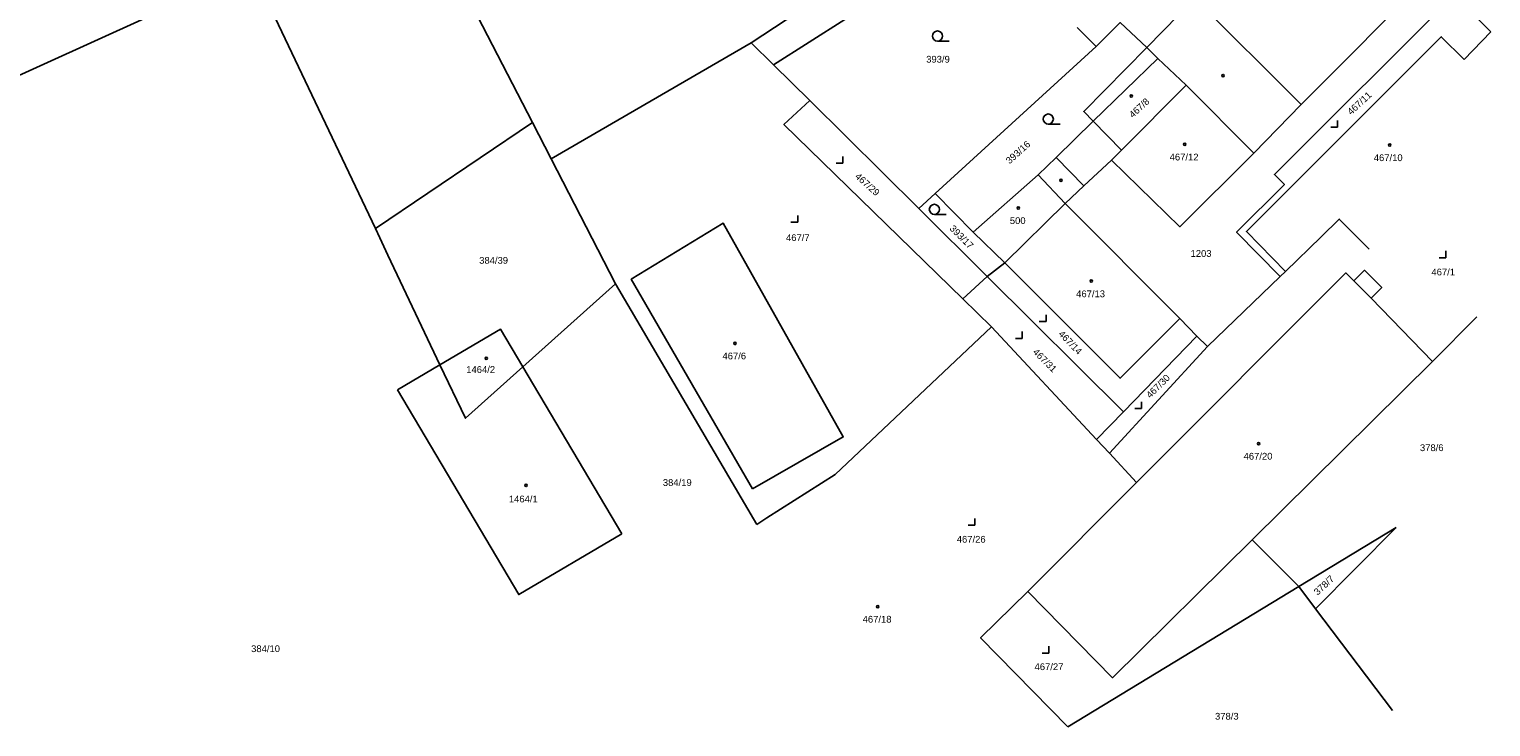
# Model space of a CAD drawing. Header units: metres. Extents: x -747283 to -746243, y -1022515 to -1021544.
# Tile 25 of 43: x -746459 to -746243, y -1022515 to -1022411. Entities that reach past the tile are written whole.
import ezdxf
from ezdxf.enums import TextEntityAlignment as Align

# ---------------------------------------------------------------- set-up
doc = ezdxf.new("R2010")
doc.units = ezdxf.units.M
doc.header["$MEASUREMENT"] = 0
for name, color, linetype in [('18', 251, 'CONTINUOUS'), ('21800', 251, 'CONTINUOUS'), ('21900', 251, 'CONTINUOUS'), ('304', 251, 'CONTINUOUS'), ('319', 251, 'CONTINUOUS'), ('402', 251, 'CONTINUOUS'), ('404', 251, 'CONTINUOUS')]:
    doc.layers.add(name, color=color, linetype=linetype)
doc.styles.add('Arial', font='arial.ttf', dxfattribs={"height": 1})

# ---------------------------------------------------------------- blocks, each defined once
blk = doc.blocks.new('4_02$0')
at = {"layer": '404', "linetype": 'Continuous'}
blk.add_circle((-0.01, 0), 0.175, dxfattribs=at)
blk = doc.blocks.new('3_19$7')
at = {"layer": '319', "linetype": 'Continuous'}
for p, q in [((-1, 0), (0, 0)), ((0, 0), (0, 1))]:
    blk.add_line(p, q, dxfattribs=at)
blk = doc.blocks.new('3_04$4')
at = {"layer": '304', "linetype": 'Continuous'}
blk.add_line((0.01, 0), (1.76, 0), dxfattribs=at)
blk.add_circle((0.01, 0.75), 0.75, dxfattribs=at)

msp = doc.modelspace()

# ---------------------------------------------------------------- linework, layer by layer
at = {"layer": '21800'}
for p, q in [((-746271.04, -1022422.34), (-746286.82, -1022406.6)), ((-746301.85, -1022424.84), (-746292.27, -1022415.52)), ((-746301.85, -1022424.84), (-746297.67, -1022429.11)), ((-746303.24, -1022434.42), (-746307.37, -1022430.21)), ((-746263.26, -1022448.51), (-746260.7, -1022451.05))]:
    msp.add_line(p, q, dxfattribs=at)
at = {"layer": '21900'}
for p, q in [((-746318.86, -1022397.08), (-746349.19, -1022416.49)), ((-746408.18, -1022440.75), (-746426.43, -1022402.34)), ((-746396.38, -1022402.79), (-746384.92, -1022425.05)), ((-746334.85, -1022401.57), (-746352.51, -1022413.21)), ((-746429.1, -1022403.55), (-746489.15, -1022430.82)), ((-746248.47, -1022406.13), (-746242.98, -1022411.6)), ((-746301.44, -1022413.74), (-746304.26, -1022410.94)), ((-746242.98, -1022411.6), (-746246.91, -1022415.69)), ((-746352.51, -1022413.21), (-746382.16, -1022430.41)), ((-746349.19, -1022416.49), (-746352.51, -1022413.21)), ((-746325.25, -1022435.54), (-746301.44, -1022413.74)), ((-746343.84, -1022421.77), (-746349.19, -1022416.49)), ((-746288.09, -1022419.5), (-746278.06, -1022429.56)), ((-746327.7, -1022437.79), (-746343.84, -1022421.77)), ((-746408.18, -1022440.75), (-746384.92, -1022425.05)), ((-746384.92, -1022425.05), (-746382.16, -1022430.41)), ((-746382.16, -1022430.41), (-746372.61, -1022448.94)), ((-746310.03, -1022432.8), (-746319.63, -1022441.28)), ((-746310.03, -1022432.8), (-746306.03, -1022437.03)), ((-746327.7, -1022437.79), (-746325.25, -1022435.54)), ((-746325.25, -1022435.54), (-746319.63, -1022441.28)), ((-746317.58, -1022447.84), (-746327.7, -1022437.79)), ((-746306.03, -1022437.03), (-746314.94, -1022445.83)), ((-746289.05, -1022454.1), (-746306.03, -1022437.03)), ((-746407.53, -1022442.12), (-746408.18, -1022440.75)), ((-746406.32, -1022444.71), (-746407.53, -1022442.12)), ((-746319.63, -1022441.28), (-746314.94, -1022445.83)), ((-746398.61, -1022460.94), (-746406.32, -1022444.71)), ((-746314.94, -1022445.83), (-746317.58, -1022447.84)), ((-746321.18, -1022451.18), (-746317.58, -1022447.84)), ((-746317.58, -1022447.84), (-746297.35, -1022467.93)), ((-746274.17, -1022447.87), (-746284.93, -1022458.24)), ((-746273.4, -1022447.12), (-746274.17, -1022447.87)), ((-746372.61, -1022448.94), (-746386.33, -1022461.24)), ((-746372.61, -1022448.94), (-746351.66, -1022484.63)), ((-746316.93, -1022455.33), (-746321.18, -1022451.18)), ((-746286.49, -1022456.68), (-746289.05, -1022454.1)), ((-746251.6, -1022460.43), (-746245.05, -1022453.82)), ((-746340.09, -1022477.18), (-746316.93, -1022455.33)), ((-746301.37, -1022472.01), (-746316.93, -1022455.33)), ((-746297.35, -1022467.93), (-746286.49, -1022456.68)), ((-746284.93, -1022458.24), (-746286.49, -1022456.68)), ((-746284.93, -1022458.24), (-746299.45, -1022474.06)), ((-746404.88, -1022464.64), (-746398.61, -1022460.94)), ((-746386.33, -1022461.24), (-746371.67, -1022485.98)), ((-746278.33, -1022486.87), (-746251.6, -1022460.43)), ((-746297.35, -1022467.93), (-746301.37, -1022472.01)), ((-746299.45, -1022474.06), (-746301.37, -1022472.01)), ((-746299.45, -1022474.06), (-746295.43, -1022478.37)), ((-746350.22, -1022483.62), (-746340.09, -1022477.18)), ((-746295.43, -1022478.37), (-746311.55, -1022494.52)), ((-746351.66, -1022484.63), (-746350.22, -1022483.62)), ((-746271.4, -1022493.8), (-746256.99, -1022485.04)), ((-746256.99, -1022485.04), (-746268.92, -1022497.09)), ((-746271.4, -1022493.8), (-746278.33, -1022486.87)), ((-746305.61, -1022514.59), (-746271.4, -1022493.8)), ((-746268.92, -1022497.09), (-746271.4, -1022493.8)), ((-746268.92, -1022497.09), (-746257.54, -1022512.16))]:
    msp.add_line(p, q, dxfattribs=at)
for points in [[(-746267.73, -1022386.92), (-746278.51, -1022398.03), (-746285.5, -1022405.24), (-746286.82, -1022406.6), (-746293.93, -1022413.93)], [(-746278.06, -1022429.56), (-746271.04, -1022422.34), (-746251.72, -1022402.88)], [(-746248.47, -1022406.13), (-746275.03, -1022432.75), (-746273.55, -1022434.21), (-746280.62, -1022441.27), (-746274.17, -1022447.87)], [(-746301.44, -1022413.74), (-746297.89, -1022410.21), (-746293.93, -1022413.93)], [(-746293.93, -1022413.93), (-746303.27, -1022423.39), (-746301.85, -1022424.84), (-746307.37, -1022430.21), (-746310.03, -1022432.8)], [(-746293.93, -1022413.93), (-746292.27, -1022415.52), (-746288.09, -1022419.5)], [(-746246.91, -1022415.69), (-746250.32, -1022412.31), (-746279.17, -1022441.2), (-746273.4, -1022447.12)], [(-746299.15, -1022430.6), (-746297.67, -1022429.11), (-746288.09, -1022419.5)], [(-746321.18, -1022451.18), (-746347.66, -1022425.3), (-746343.84, -1022421.77)], [(-746306.03, -1022437.03), (-746303.24, -1022434.42), (-746299.15, -1022430.6)], [(-746299.15, -1022430.6), (-746289.03, -1022440.47), (-746278.06, -1022429.56)], [(-746352.32, -1022479.33), (-746338.87, -1022471.62), (-746356.66, -1022439.97), (-746370.27, -1022448.25), (-746352.32, -1022479.33)], [(-746260.99, -1022443.81), (-746265.41, -1022439.35), (-746268.08, -1022441.99), (-746273.4, -1022447.12)], [(-746314.94, -1022445.83), (-746297.88, -1022462.94), (-746289.05, -1022454.1)], [(-746295.43, -1022478.37), (-746264.44, -1022447.32), (-746263.26, -1022448.51), (-746261.68, -1022446.92), (-746259.13, -1022449.47), (-746260.7, -1022451.05), (-746251.6, -1022460.43)], [(-746398.61, -1022460.94), (-746389.65, -1022455.64), (-746386.33, -1022461.24)], [(-746386.33, -1022461.24), (-746394.84, -1022468.87), (-746398.61, -1022460.94)], [(-746371.67, -1022485.98), (-746386.95, -1022494.99), (-746404.88, -1022464.64)], [(-746311.55, -1022494.52), (-746299.02, -1022507.33), (-746278.33, -1022486.87)], [(-746305.61, -1022514.59), (-746318.53, -1022501.43), (-746311.55, -1022494.52)]]:
    msp.add_lwpolyline(points, dxfattribs=at)

# ---------------------------------------------------------------- block references
at = {"layer": '304'}
for p in [(-746324.94, -1022412.96), (-746308.52, -1022425.26), (-746325.4, -1022438.65)]:
    msp.add_blockref('3_04$4', p, dxfattribs=at)
at = {"layer": '319'}
for p in [(-746265.69, -1022425.72), (-746338.95, -1022431.06), (-746345.62, -1022439.8), (-746249.63, -1022445.07), (-746308.84, -1022454.54), (-746312.37, -1022457.02), (-746294.7, -1022467.43), (-746319.38, -1022484.71), (-746308.44, -1022503.66)]:
    msp.add_blockref('3_19$7', p, dxfattribs=at)
at = {"layer": '402'}
for p in [(-746282.61, -1022418.07), (-746306.64, -1022433.58)]:
    msp.add_blockref('4_02$0', p, dxfattribs=at)
at = {"layer": '404'}
for p in [(-746296.22, -1022421.12), (-746288.3, -1022428.25), (-746257.94, -1022428.38), (-746312.94, -1022437.72), (-746302.15, -1022448.52), (-746354.92, -1022457.78), (-746391.75, -1022459.96), (-746277.35, -1022472.64), (-746385.84, -1022478.81), (-746333.77, -1022496.8)]:
    msp.add_blockref('4_02$0', p, dxfattribs=at)

# ---------------------------------------------------------------- texts
at = {"layer": '18', "style": 'Arial'}
for s, p in [('393/9', (-746324.85, -1022416.45)), ('467/12', (-746288.4, -1022430.95)), ('467/1', (-746250.02, -1022447.99)), ('467/13', (-746302.25, -1022451.22)), ('1464/2', (-746392.58, -1022462.44)), ('1464/1', (-746386.27, -1022481.63))]:
    msp.add_text(s, height=1, dxfattribs=at).set_placement(p, align=Align.BOTTOM_CENTER)
for s, rotation, p in [('467/11', 43, (-746261.89, -1022422.75)), ('393/16', 42, (-746312.46, -1022430.04)), ('393/17', 315, (-746321.91, -1022442.55)), ('467/14', 314, (-746305.82, -1022458.19)), ('467/31', 315, (-746309.58, -1022460.85)), ('467/30', 45, (-746291.7, -1022464.68))]:
    msp.add_text(s, height=1, rotation=rotation, dxfattribs=at).set_placement(p, align=Align.BOTTOM_CENTER)
for s, rotation, p in [('467/8', 43, (-746295.05, -1022422.86)), ('467/29', 318, (-746335.3, -1022434.2))]:
    msp.add_text(s, height=1, rotation=rotation, dxfattribs=at).set_placement(p, align=Align.MIDDLE_CENTER)
for s, p in [('467/10', (-746258.17, -1022430.25)), ('500', (-746313.04, -1022439.57)), ('467/7', (-746345.61, -1022442.1)), ('1203', (-746285.89, -1022444.44)), ('384/39', (-746390.66, -1022445.46)), ('467/6', (-746355.02, -1022459.63)), ('467/20', (-746277.45, -1022474.49)), ('378/6', (-746251.72, -1022473.23)), ('384/19', (-746363.46, -1022478.39)), ('467/26', (-746319.93, -1022486.8)), ('467/18', (-746333.87, -1022498.65)), ('384/10', (-746424.44, -1022503.02)), ('467/27', (-746308.41, -1022505.69)), ('378/3', (-746282.07, -1022513.03))]:
    msp.add_text(s, height=1, dxfattribs=at).set_placement(p, align=Align.MIDDLE_CENTER)
msp.add_text('378/7', height=1, rotation=43, dxfattribs=at).set_placement((-746268.42, -1022495.39), align=Align.BOTTOM_LEFT)

doc.saveas('drawing.dxf')
